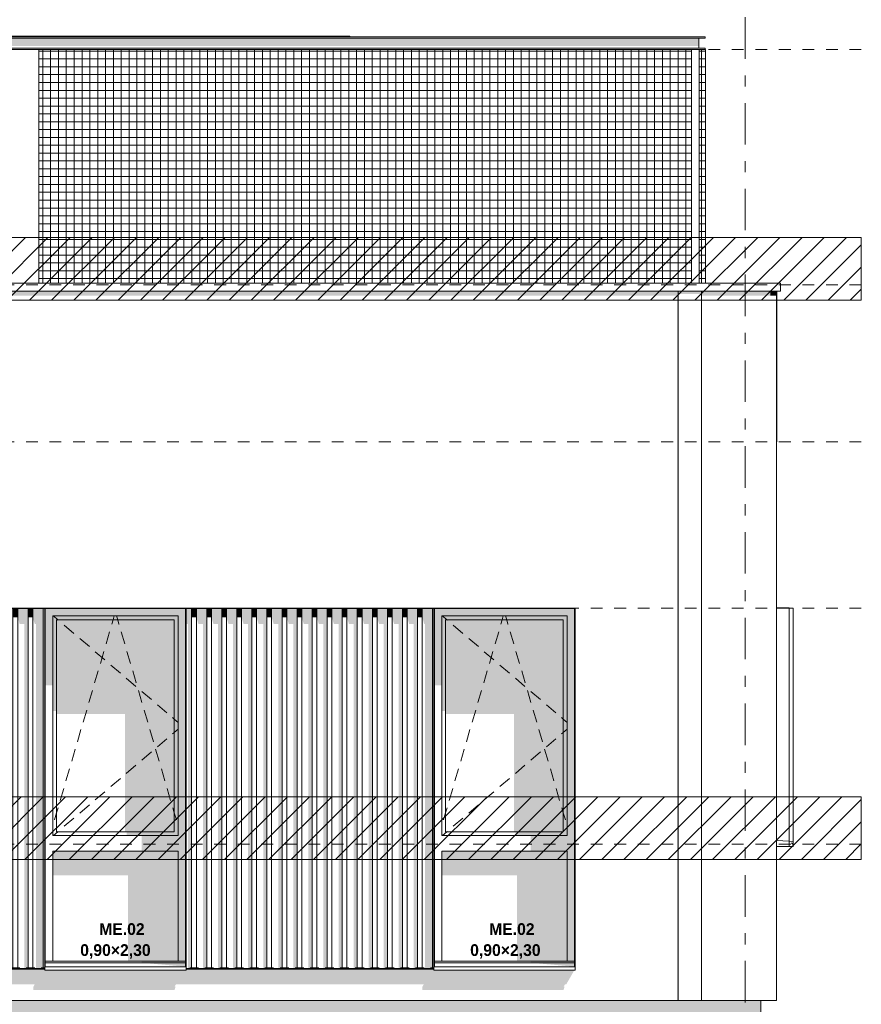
# Model space of a CAD drawing. Header units: millimetres. Extents: x 22784 to 62337, y -53000 to 10500.
# Tile 24 of 26: x 55453 to 60818, y -25 to 6250. Entities that reach past the tile are written whole.
import ezdxf
from ezdxf.enums import TextEntityAlignment as Align

# ---------------------------------------------------------------- set-up
doc = ezdxf.new("R2010")
doc.units = ezdxf.units.MM
doc.header["$MEASUREMENT"] = 0
doc.linetypes.add('_TIRET COURT 1', pattern=[150, 75, -75])
doc.linetypes.add('Axe', pattern=[546.805537, 264.583325, -105.833328, 70.555556, -105.833328])
for name, color, linetype in [('Nouveau_0', 7, 'Continuous'), ('Nouveau_2D - Dessin général', 7, 'Continuous'), ('Nouveau_2D - Etiquettes 50ème', 7, 'Continuous'), ('Nouveau__Constr - Poutres', 7, 'Continuous'), ('Nouveau__Constr - Serrurerie', 7, 'Continuous'), ('Nouveau__Grille structurelle (axe_trame)', 7, 'Continuous'), ('Nouveau__Murs ext - Bardages', 7, 'Continuous'), ('Nouveau__Murs ext - Périphériques', 7, 'Continuous'), ('Nouveau_Exter - Environnement', 7, 'Continuous'), ('Nouveau_Exter - Equipements_Mobiliers', 7, 'Continuous'), ('Nouveau_Fenêtres Archicad', 7, 'Continuous')]:
    doc.layers.add(name, color=color, linetype=linetype)
doc.styles.add('STYLE_GENERE_1', font='arial.ttf')
doc.styles.add('STYLE_GENERE_4', font='GOTHIC.TTF')
pattern_1 = [(45, (0, 0), (-70.71068, 70.71068), [])]

# ---------------------------------------------------------------- blocks, each defined once
blk = doc.blocks.new('Élément de coupe_4')
at = {"layer": 'Nouveau__Murs ext - Périphériques', "linetype": 'Continuous', "lineweight": 13}
for points in [[(59650, 3560), (59643, 3560), (59643, 0), (59650, 0)], [(53077, 117.3), (53059.5, 85.3), (53059.5, 65.3), (53959.5, 65.3), (53966.5, 87.5), (53960.7, 87.5), (53968.8, 102.3), (55548.8, 102.3), (55539.5, 85.3), (55539.5, 65.3), (56439.5, 65.3), (56446.5, 87.5), (56440.7, 87.5), (56448.8, 102.3), (58028.8, 102.3), (58019.5, 85.3), (58019.5, 65.3), (58919.5, 65.3), (58926.5, 87.5), (58920.7, 87.5), (58928.8, 102.3), (58937, 102.3), (58989.2, 193.4), (58093, 193.4), (58093, 200), (58072.3, 200), (56513, 200), (56513, 193.4), (55613, 193.4), (55613, 200), (55589.3, 200), (54033, 200), (54033, 193.4), (53133, 193.4), (53133, 2497.4), (53078.5, 2402.3), (53078.5, 2402), (53077, 2399.3)], [(55493.3, 2497), (55452.7, 2497), (55452.7, 2399.3), (55482.2, 2399.3), (55482.2, 203), (55545.2, 203), (55548.7, 207), (55493.3, 207)], [(55548.7, 2497), (55548.7, 2399.3), (55557, 2399.3), (55557, 203), (55613, 203), (55613, 207), (55589.3, 207), (55589.3, 2497)], [(56536.3, 2497), (56513, 2497), (56513, 2399.3), (56525.2, 2399.3), (56525.2, 203), (56588.2, 203), (56591.7, 207), (56536.3, 207)], [(56591.7, 2399.3), (56621.2, 2399.3), (56621.2, 203), (56684.2, 203), (56687.7, 207), (56632.3, 207), (56632.3, 2497), (56591.7, 2497)], [(56687.7, 2497), (56687.7, 2399.3), (56717.2, 2399.3), (56717.2, 203), (56780.2, 203), (56783.7, 207), (56728.3, 207), (56728.3, 2497)], [(56783.7, 2497), (56783.7, 2399.3), (56813.2, 2399.3), (56813.2, 203), (56876.2, 203), (56879.7, 207), (56824.3, 207), (56824.3, 2497)], [(56879.7, 2497), (56879.7, 2399.3), (56909.2, 2399.3), (56909.2, 203), (56972.2, 203), (56975.7, 207), (56920.3, 207), (56920.3, 2497)], [(56975.7, 2497), (56975.7, 2399.3), (57005.2, 2399.3), (57005.2, 203), (57068.2, 203), (57071.7, 207), (57016.3, 207), (57016.3, 2497)], [(57071.7, 2497), (57071.7, 2399.3), (57101.2, 2399.3), (57101.2, 203), (57164.2, 203), (57167.7, 207), (57112.3, 207), (57112.3, 2497)], [(57167.7, 2497), (57167.7, 2399.3), (57197.2, 2399.3), (57197.2, 203), (57260.2, 203), (57263.7, 207), (57208.3, 207), (57208.3, 2497)], [(57304.3, 2497), (57263.7, 2497), (57263.7, 2399.3), (57293.2, 2399.3), (57293.2, 203), (57356.2, 203), (57359.7, 207), (57304.3, 207)], [(57359.7, 2497), (57359.7, 2399.3), (57389.2, 2399.3), (57389.2, 203), (57452.2, 203), (57455.7, 207), (57400.3, 207), (57400.3, 2497)], [(57455.7, 2399.3), (57485.2, 2399.3), (57485.2, 203), (57548.2, 203), (57551.7, 207), (57496.3, 207), (57496.3, 2497), (57455.7, 2497)], [(57551.7, 2497), (57551.7, 2399.3), (57581.2, 2399.3), (57581.2, 203), (57644.2, 203), (57647.7, 207), (57592.3, 207), (57592.3, 2497)], [(57647.7, 2497), (57647.7, 2399.3), (57677.2, 2399.3), (57677.2, 203), (57740.2, 203), (57743.7, 207), (57688.3, 207), (57688.3, 2497)], [(57743.7, 2497), (57743.7, 2399.3), (57773.2, 2399.3), (57773.2, 203), (57836.2, 203), (57839.7, 207), (57784.3, 207), (57784.3, 2497)], [(57839.7, 2497), (57839.7, 2399.3), (57869.2, 2399.3), (57869.2, 203), (57932.2, 203), (57935.7, 207), (57880.3, 207), (57880.3, 2497)], [(57976.3, 2497), (57935.7, 2497), (57935.7, 2399.3), (57965.2, 2399.3), (57965.2, 203), (58028.2, 203), (58031.7, 207), (57976.3, 207)], [(58072.3, 2497), (58031.7, 2497), (58031.7, 2399.3), (58037, 2399.3), (58037, 203), (58093, 203), (58093, 207), (58072.3, 207)]]:
    blk.add_hatch(color=7, dxfattribs=at).paths.add_polyline_path(points)
at = {"layer": 'Nouveau__Murs ext - Périphériques', "color": 7, "linetype": 'Continuous', "lineweight": 5}
for p, q in [((60278, 0), (60278, 3560)), ((59650, 0), (52418, 0)), ((60278, 0), (59800, 0))]:
    blk.add_line(p, q, dxfattribs=at)
blk = doc.blocks.new('Élément de coupe_5')
at = {"layer": 'Nouveau__Murs ext - Périphériques', "linetype": 'Continuous', "lineweight": 13}
blk.add_hatch(color=7, dxfattribs=at).paths.add_polyline_path([(60238, 4520), (60238, 4490.7), (60278, 4490.7), (60278, 4520)])
at = {"layer": 'Nouveau__Murs ext - Périphériques', "color": 7, "linetype": 'Continuous', "lineweight": 30}
blk.add_line((60278, 4520), (60278, 3560), dxfattribs=at)
blk = doc.blocks.new('Élément de coupe_8')
at = {"layer": 'Nouveau__Murs ext - Périphériques', "linetype": 'Continuous', "lineweight": 13}
for points in [[(54570, 4490.7), (59643, 4490.7), (59643, 3560), (59650, 3560), (59650, 4520), (54570, 4520)], [(59800, 4490.7), (60238, 4490.7), (60238, 4520), (59800, 4520)]]:
    blk.add_hatch(color=7, dxfattribs=at).paths.add_polyline_path(points)
blk = doc.blocks.new('Élément de coupe_11')
at = {"layer": 'Nouveau_Fenêtres Archicad', "color": 7, "linetype": 'Continuous', "lineweight": 13}
for p, q in [((60278, 1020), (60358, 1015)), ((60358, 1015), (60383, 1013.4)), ((60383, 1013.4), (60383, 993.4)), ((60383, 993.4), (60373, 1003.4))]:
    blk.add_line(p, q, dxfattribs=at)
blk = doc.blocks.new('Élément de coupe_13')
at = {"layer": 'Nouveau__Constr - Poutres', "color": 7, "linetype": 'Continuous', "lineweight": 13}
for p, q in [((60302, 4570), (54570, 4570)), ((54570, 4520), (54570, 4570)), ((60302, 4520), (54570, 4520)), ((60302, 4520), (60302, 4570))]:
    blk.add_line(p, q, dxfattribs=at)
blk = doc.blocks.new('Élément de coupe_36')
at = {"layer": 'Nouveau_Fenêtres Archicad', "linetype": 'Continuous', "lineweight": 13}
for points in [[(55616, 2497), (55616, 2450), (55663, 2450), (56463, 2450), (56510, 2450), (56510, 2497)], [(55663, 2450), (55616, 2450), (55616, 2008.7), (55663, 2008.7)], [(55663, 2450), (55663, 2425), (55688, 2425), (56438, 2425), (56463, 2425), (56463, 2450)], [(56463, 950), (56463, 250), (56510, 250), (56510, 2450), (56463, 2450), (56463, 1050)], [(55663, 2425), (55663, 1843.9), (55688, 1843.9), (55688, 2425)], [(56438, 2425), (55688, 2425), (55688, 1825.6), (56124.9, 1825.6), (56124.9, 1075), (56438, 1075)], [(56438, 1075), (56463, 1075), (56463, 2425), (56438, 2425)], [(56463, 1075), (56135.4, 1075), (56135.4, 1050), (56463, 1050)], [(56229.9, 1050), (56229.9, 950), (56463, 950), (56463, 1050)], [(56463, 950), (55663, 950), (55663, 797.4), (56142.4, 797.4), (56142.4, 250), (56463, 250)], [(56230.6, 250), (56230.6, 240), (56510, 240), (56510, 250)], [(56230.6, 240), (56510, 215), (56510, 240)]]:
    blk.add_hatch(color=7, dxfattribs=at).paths.add_polyline_path(points)
at = {"layer": 'Nouveau_Fenêtres Archicad', "color": 7, "linetype": 'Continuous', "lineweight": 13}
for p, q in [((55663, 2450), (55663, 1050)), ((56463, 2450), (55663, 2450)), ((55667.3, 2450), (55696.6, 2425)), ((56048.3, 2425), (56055.7, 2450)), ((56077.7, 2425), (56070.3, 2450)), ((56463, 1050), (56463, 2450)), ((55688, 2425), (55688, 1075)), ((56438, 2425), (55688, 2425)), ((55696.6, 2425), (55698.9, 2423.1)), ((55736.9, 2390.6), (55797.8, 2338.7)), ((56040.2, 2397.3), (56040.5, 2398.2)), ((56040.5, 2398.2), (56048.3, 2425)), ((56085.5, 2398.2), (56077.7, 2425)), ((56085.8, 2397.3), (56085.5, 2398.2)), ((56438, 1075), (56438, 2425)), ((56003.7, 2272.5), (56026.2, 2349.3)), ((56122.3, 2272.5), (56099.8, 2349.3)), ((55835.8, 2306.3), (55896.7, 2254.4)), ((55934.7, 2221.9), (55995.6, 2170)), ((55967.1, 2147.8), (55989.6, 2224.5)), ((56158.9, 2147.8), (56136.4, 2224.5)), ((56033.6, 2137.5), (56094.5, 2085.6)), ((55930.5, 2023), (55953, 2099.8)), ((56195.5, 2023), (56173, 2099.8)), ((56132.5, 2053.2), (56193.4, 2001.3)), ((55894, 1898.3), (55916.5, 1975)), ((56232, 1898.3), (56209.5, 1975)), ((56231.5, 1968.8), (56292.3, 1916.9)), ((56330.4, 1884.5), (56391.2, 1832.5)), ((55857.4, 1773.5), (55879.9, 1850.3)), ((56268.6, 1773.5), (56246.1, 1850.3)), ((56427.1, 1801.9), (56438, 1792.6)), ((56438, 1792.6), (56463, 1771.3)), ((55820.8, 1648.8), (55843.3, 1725.5)), ((56305.2, 1648.8), (56282.7, 1725.5)), ((56427.1, 1698.1), (56438, 1707.4)), ((56438, 1707.4), (56463, 1728.7)), ((56330.4, 1615.5), (56391.2, 1667.5)), ((55784.3, 1524), (55806.8, 1600.8)), ((56231.5, 1531.2), (56292.3, 1583.1)), ((56341.7, 1524), (56319.2, 1600.8)), ((55747.7, 1399.3), (55770.2, 1476)), ((56132.5, 1446.8), (56193.4, 1498.7)), ((56378.3, 1399.3), (56355.8, 1476)), ((56033.6, 1362.5), (56094.5, 1414.4)), ((55711.1, 1274.5), (55733.6, 1351.3)), ((55934.7, 1278.1), (55995.6, 1330)), ((56414.9, 1274.5), (56392.4, 1351.3)), ((55674.6, 1149.8), (55688, 1195.6)), ((55688, 1195.6), (55697.1, 1226.5)), ((55835.8, 1193.7), (55896.7, 1245.6)), ((56438, 1195.6), (56428.9, 1226.5)), ((56451.4, 1149.8), (56438, 1195.6)), ((55736.9, 1109.4), (55797.8, 1161.3)), ((55667.3, 1050), (55696.6, 1075)), ((55688, 1075), (56438, 1075)), ((55696.6, 1075), (55698.9, 1076.9)), ((55663, 1050), (56463, 1050)), ((55663, 950), (55663, 250)), ((56463, 950), (55663, 950)), ((56463, 250), (56463, 950)), ((55613, 215), (55613, 213.4)), ((55613, 213.4), (55613, 193.4)), ((56513, 213.4), (55613, 213.4)), ((56513, 193.4), (55613, 193.4)), ((56510, 250), (55616, 250)), ((56510, 240), (55616, 240)), ((56513, 215), (56513, 213.4)), ((56513, 213.4), (56513, 193.4))]:
    blk.add_line(p, q, dxfattribs=at)
blk = doc.blocks.new('Élément de coupe_37')
at = {"layer": 'Nouveau_Fenêtres Archicad', "linetype": 'Continuous', "lineweight": 13}
for points in [[(58096, 2450), (58143, 2450), (58943, 2450), (58990, 2450), (58990, 2497), (58096, 2497)], [(58096, 2450), (58096, 2008.7), (58143, 2008.7), (58143, 2450)], [(58143, 2425), (58168, 2425), (58918, 2425), (58943, 2425), (58943, 2450), (58143, 2450)], [(58943, 950), (58943, 250), (58990, 250), (58990, 2450), (58943, 2450), (58943, 1050)], [(58143, 2425), (58143, 1843.9), (58168, 1843.9), (58168, 2425)], [(58168, 2425), (58168, 1825.6), (58604.9, 1825.6), (58604.9, 1075), (58918, 1075), (58918, 2425)], [(58918, 1075), (58943, 1075), (58943, 2425), (58918, 2425)], [(58943, 1075), (58615.4, 1075), (58615.4, 1050), (58943, 1050)], [(58709.9, 1050), (58709.9, 950), (58943, 950), (58943, 1050)], [(58143, 950), (58143, 797.4), (58622.4, 797.4), (58622.4, 250), (58943, 250), (58943, 950)], [(58710.6, 250), (58710.6, 240), (58990, 240), (58990, 250)], [(58710.6, 240), (58990, 215), (58990, 240)]]:
    blk.add_hatch(color=7, dxfattribs=at).paths.add_polyline_path(points)
at = {"layer": 'Nouveau_Fenêtres Archicad', "color": 7, "linetype": 'Continuous', "lineweight": 13}
for p, q in [((58143, 2450), (58143, 1050)), ((58943, 2450), (58143, 2450)), ((58147.3, 2450), (58176.6, 2425)), ((58528.3, 2425), (58535.7, 2450)), ((58557.7, 2425), (58550.3, 2450)), ((58943, 1050), (58943, 2450)), ((58168, 2425), (58168, 1075)), ((58918, 2425), (58168, 2425)), ((58176.6, 2425), (58178.9, 2423.1)), ((58216.9, 2390.6), (58277.8, 2338.7)), ((58520.2, 2397.3), (58520.5, 2398.2)), ((58520.5, 2398.2), (58528.3, 2425)), ((58565.5, 2398.2), (58557.7, 2425)), ((58565.8, 2397.3), (58565.5, 2398.2)), ((58918, 1075), (58918, 2425)), ((58483.7, 2272.5), (58506.2, 2349.3)), ((58602.3, 2272.5), (58579.8, 2349.3)), ((58315.8, 2306.3), (58376.7, 2254.4)), ((58414.7, 2221.9), (58475.6, 2170)), ((58447.1, 2147.8), (58469.6, 2224.5)), ((58638.9, 2147.8), (58616.4, 2224.5)), ((58513.6, 2137.5), (58574.5, 2085.6)), ((58410.5, 2023), (58433, 2099.8)), ((58675.5, 2023), (58653, 2099.8)), ((58612.5, 2053.2), (58673.4, 2001.3)), ((58374, 1898.3), (58396.5, 1975)), ((58712, 1898.3), (58689.5, 1975)), ((58711.5, 1968.8), (58772.3, 1916.9)), ((58810.4, 1884.5), (58871.2, 1832.5)), ((58337.4, 1773.5), (58359.9, 1850.3)), ((58748.6, 1773.5), (58726.1, 1850.3)), ((58907.1, 1801.9), (58918, 1792.6)), ((58918, 1792.6), (58943, 1771.3)), ((58300.8, 1648.8), (58323.3, 1725.5)), ((58785.2, 1648.8), (58762.7, 1725.5)), ((58907.1, 1698.1), (58918, 1707.4)), ((58918, 1707.4), (58943, 1728.7)), ((58810.4, 1615.5), (58871.2, 1667.5)), ((58264.3, 1524), (58286.8, 1600.8)), ((58711.5, 1531.2), (58772.3, 1583.1)), ((58821.7, 1524), (58799.2, 1600.8)), ((58227.7, 1399.3), (58250.2, 1476)), ((58612.5, 1446.8), (58673.4, 1498.7)), ((58858.3, 1399.3), (58835.8, 1476)), ((58513.6, 1362.5), (58574.5, 1414.4)), ((58191.1, 1274.5), (58213.6, 1351.3)), ((58414.7, 1278.1), (58475.6, 1330)), ((58894.9, 1274.5), (58872.4, 1351.3)), ((58154.6, 1149.8), (58168, 1195.6)), ((58168, 1195.6), (58177.1, 1226.5)), ((58315.8, 1193.7), (58376.7, 1245.6)), ((58918, 1195.6), (58908.9, 1226.5)), ((58931.4, 1149.8), (58918, 1195.6)), ((58216.9, 1109.4), (58277.8, 1161.3)), ((58147.3, 1050), (58176.6, 1075)), ((58168, 1075), (58918, 1075)), ((58176.6, 1075), (58178.9, 1076.9)), ((58143, 1050), (58943, 1050)), ((58143, 950), (58143, 250)), ((58943, 950), (58143, 950)), ((58943, 250), (58943, 950)), ((58093, 215), (58093, 213.4)), ((58093, 213.4), (58093, 193.4)), ((58993, 213.4), (58093, 213.4)), ((58993, 193.4), (58093, 193.4)), ((58990, 250), (58096, 250)), ((58990, 240), (58096, 240)), ((58993, 215), (58993, 213.4)), ((58993, 213.4), (58993, 193.4))]:
    blk.add_line(p, q, dxfattribs=at)
blk = doc.blocks.new('Élément de coupe_57')
at = {"layer": 'Nouveau__Murs ext - Bardages', "color": 7, "linetype": 'Continuous', "lineweight": 13}
for p, q in [((53134.5, 2497), (53134.5, 2500)), ((58993, 2500), (53134.5, 2500)), ((54030, 2497), (53136, 2497)), ((55613, 2497), (54033, 2497)), ((56510, 2497), (55616, 2497)), ((58093, 2497), (56513, 2497)), ((58990, 2497), (58096, 2497)), ((58993, 2498.5), (58993, 2500))]:
    blk.add_line(p, q, dxfattribs=at)
blk = doc.blocks.new('Élément de coupe_60')
at = {"layer": 'Nouveau__Murs ext - Bardages', "color": 7, "linetype": 'Continuous', "lineweight": 13}
for p, q in [((55613, 2498.5), (55616, 2498.5)), ((55613, 2497), (55613, 2498.5)), ((55613, 215), (55613, 2497)), ((55616, 2497), (55616, 2498.5)), ((55616, 215), (55616, 2497))]:
    blk.add_line(p, q, dxfattribs=at)
blk = doc.blocks.new('Élément de coupe_61')
at = {"layer": 'Nouveau__Murs ext - Bardages', "color": 7, "linetype": 'Continuous', "lineweight": 13}
for p, q in [((56510, 2498.5), (56513, 2498.5)), ((56510, 2497), (56510, 2498.5)), ((56510, 215), (56510, 2497)), ((56513, 2497), (56513, 2498.5)), ((56513, 215), (56513, 2497))]:
    blk.add_line(p, q, dxfattribs=at)
blk = doc.blocks.new('Élément de coupe_62')
at = {"layer": 'Nouveau__Murs ext - Bardages', "color": 7, "linetype": 'Continuous', "lineweight": 13}
for p, q in [((58093, 2498.5), (58096, 2498.5)), ((58093, 2497), (58093, 2498.5)), ((58093, 215), (58093, 2497)), ((58096, 2497), (58096, 2498.5)), ((58096, 215), (58096, 2497))]:
    blk.add_line(p, q, dxfattribs=at)
blk = doc.blocks.new('Élément de coupe_63')
at = {"layer": 'Nouveau__Murs ext - Bardages', "color": 7, "linetype": 'Continuous', "lineweight": 13}
for p, q in [((58990, 2498.5), (58993, 2498.5)), ((58990, 2497), (58990, 2498.5)), ((58990, 215), (58990, 2497)), ((58993, 215), (58993, 2498.5))]:
    blk.add_line(p, q, dxfattribs=at)
blk = doc.blocks.new('Élément de coupe_67')
at = {"layer": 'Nouveau__Murs ext - Bardages', "color": 7, "linetype": 'Continuous', "lineweight": 13}
for p, q in [((60278, 2500), (60358, 2500)), ((60358, 980.6), (60358, 2500)), ((60278, 980.6), (60358, 980.6))]:
    blk.add_line(p, q, dxfattribs=at)
blk = doc.blocks.new('Élément de coupe_68')
at = {"layer": 'Nouveau__Murs ext - Bardages', "color": 7, "linetype": 'Continuous', "lineweight": 13}
for p, q in [((60358, 2500), (60383, 2500)), ((60383, 1013.4), (60383, 2500)), ((60358, 980.6), (60383, 980.6)), ((60383, 980.6), (60383, 993.4))]:
    blk.add_line(p, q, dxfattribs=at)
blk = doc.blocks.new('Élément de coupe_73')
at = {"layer": 'Nouveau__Constr - Serrurerie', "linetype": 'Continuous', "lineweight": 13}
blk.add_hatch(color=7, dxfattribs=at).paths.add_polyline_path([(59782.5, 6132), (54625, 6132), (54625, 6083.2), (59782.5, 6083.2)])
at = {"layer": 'Nouveau__Constr - Serrurerie', "color": 7, "linetype": 'Continuous', "lineweight": 13}
for p, q in [((54585, 6140), (59822.5, 6140)), ((54585, 6140), (54585, 6132)), ((54585, 6132), (59822.5, 6132)), ((54625, 6132), (54625, 6068)), ((59782.5, 6132), (59782.5, 6068)), ((59822.5, 6140), (59822.5, 6132)), ((54585, 6068), (54585, 6060)), ((54585, 6068), (59822.5, 6068)), ((54645, 6060), (55575, 6060)), ((59822.5, 6068), (59822.5, 6060))]:
    blk.add_line(p, q, dxfattribs=at)
blk = doc.blocks.new('Élément de coupe_76')
at = {"layer": 'Nouveau_0', "color": 7, "linetype": 'Continuous', "lineweight": 13}
blk.add_line((59735, 6060), (59785, 6060), dxfattribs=at)
blk = doc.blocks.new('Élément de coupe_77')
at = {"layer": 'Nouveau__Murs ext - Bardages', "linetype": 'Continuous', "lineweight": 13}
for points in [[(55606.5, 203), (55604.8, 200), (55613, 200), (55613, 203)], [(58086.5, 203), (58084.8, 200), (58093, 200), (58093, 203)]]:
    blk.add_hatch(color=7, dxfattribs=at).paths.add_polyline_path(points)
at = {"layer": 'Nouveau__Murs ext - Bardages', "color": 7, "linetype": 'Continuous', "lineweight": 13}
for p, q in [((55613, 203), (54033, 203)), ((55613, 200), (54033, 200)), ((58093, 203), (56513, 203)), ((58093, 200), (56513, 200))]:
    blk.add_line(p, q, dxfattribs=at)
blk = doc.blocks.new('Élément de coupe_78')
at = {"layer": 'Nouveau__Murs ext - Bardages', "linetype": 'Continuous', "lineweight": 13}
for points in [[(54053.3, 207), (54066, 207), (54066, 2497), (54053.3, 2497)], [(54096, 2497), (54066, 2497), (54066, 2440.8), (54096, 2440.8)], [(54108.7, 2497), (54096, 2497), (54096, 2440.8), (54108.7, 2399.3)], [(54149.3, 207), (54162, 207), (54162, 2497), (54149.3, 2497)], [(54192, 2497), (54162, 2497), (54162, 2440.8), (54192, 2440.8)], [(54204.7, 2497), (54192, 2497), (54192, 2440.8), (54204.7, 2399.3)], [(54245.3, 207), (54258, 207), (54258, 2497), (54245.3, 2497)], [(54288, 2497), (54258, 2497), (54258, 2440.8), (54288, 2440.8)], [(54288, 2440.8), (54300.7, 2399.3), (54300.7, 2497), (54288, 2497)], [(54341.3, 207), (54354, 207), (54354, 2497), (54341.3, 2497)], [(54384, 2497), (54354, 2497), (54354, 2440.8), (54384, 2440.8)], [(54384, 2440.8), (54396.7, 2399.3), (54396.7, 2497), (54384, 2497)], [(54437.3, 207), (54450, 207), (54450, 2497), (54437.3, 2497)], [(54480, 2497), (54450, 2497), (54450, 2440.8), (54480, 2440.8)], [(54480, 2440.8), (54492.7, 2399.3), (54492.7, 2497), (54480, 2497)], [(54533.3, 207), (54546, 207), (54546, 2497), (54533.3, 2497)], [(54576, 2497), (54546, 2497), (54546, 2440.8), (54576, 2440.8)], [(54588.7, 2497), (54576, 2497), (54576, 2440.8), (54588.7, 2399.3)], [(54629.3, 207), (54642, 207), (54642, 2497), (54629.3, 2497)], [(54672, 2497), (54642, 2497), (54642, 2440.8), (54672, 2440.8)], [(54684.7, 2497), (54672, 2497), (54672, 2440.8), (54684.7, 2399.3)], [(54725.3, 207), (54738, 207), (54738, 2497), (54725.3, 2497)], [(54768, 2497), (54738, 2497), (54738, 2440.8), (54768, 2440.8)], [(54780.7, 2497), (54768, 2497), (54768, 2440.8), (54780.7, 2399.3)], [(54821.3, 207), (54834, 207), (54834, 2497), (54821.3, 2497)], [(54864, 2497), (54834, 2497), (54834, 2440.8), (54864, 2440.8)], [(54864, 2440.8), (54876.7, 2399.3), (54876.7, 2497), (54864, 2497)], [(54917.3, 207), (54930, 207), (54930, 2497), (54917.3, 2497)], [(54960, 2497), (54930, 2497), (54930, 2440.8), (54960, 2440.8)], [(54960, 2440.8), (54972.7, 2399.3), (54972.7, 2497), (54960, 2497)], [(55013.3, 207), (55026, 207), (55026, 2497), (55013.3, 2497)], [(55026, 2497), (55026, 2440.8), (55056, 2440.8), (55056, 2497)], [(55056, 2440.8), (55068.7, 2399.3), (55068.7, 2497), (55056, 2497)], [(55109.3, 207), (55122, 207), (55122, 2497), (55109.3, 2497)], [(55152, 2497), (55122, 2497), (55122, 2440.8), (55152, 2440.8)], [(55152, 2440.8), (55164.7, 2399.3), (55164.7, 2497), (55152, 2497)], [(55205.3, 207), (55218, 207), (55218, 2497), (55205.3, 2497)], [(55248, 2497), (55218, 2497), (55218, 2440.8), (55248, 2440.8)], [(55248, 2440.8), (55260.7, 2399.3), (55260.7, 2497), (55248, 2497)], [(55301.3, 207), (55314, 207), (55314, 2497), (55301.3, 2497)], [(55344, 2497), (55314, 2497), (55314, 2440.8), (55344, 2440.8)], [(55344, 2440.8), (55356.7, 2399.3), (55356.7, 2497), (55344, 2497)], [(55397.3, 2497), (55397.3, 207), (55410, 207), (55410, 2497)], [(55440, 2497), (55410, 2497), (55410, 2440.8), (55440, 2440.8)], [(55440, 2440.8), (55452.7, 2399.3), (55452.7, 2497), (55440, 2497)], [(55493.3, 207), (55506, 207), (55506, 2497), (55493.3, 2497)], [(55536, 2497), (55506, 2497), (55506, 2440.8), (55536, 2440.8)], [(55536, 2440.8), (55548.7, 2399.3), (55548.7, 2497), (55536, 2497)], [(55589.3, 207), (55602, 207), (55602, 2497), (55589.3, 2497)], [(55613, 207), (55613, 2497), (55602, 2497), (55602, 207)]]:
    blk.add_hatch(color=7, dxfattribs=at).paths.add_polyline_path(points)
at = {"layer": 'Nouveau__Murs ext - Bardages', "color": 7, "linetype": 'Continuous', "lineweight": 13}
for p, q in [((54066, 207), (54066, 2497)), ((54096, 207), (54096, 2497)), ((54162, 207), (54162, 2497)), ((54192, 207), (54192, 2497)), ((54258, 207), (54258, 2497)), ((54288, 207), (54288, 2497)), ((54354, 207), (54354, 2497)), ((54384, 207), (54384, 2497)), ((54450, 207), (54450, 2497)), ((54480, 207), (54480, 2497)), ((54546, 207), (54546, 2497)), ((54576, 207), (54576, 2497)), ((54642, 207), (54642, 2497)), ((54672, 207), (54672, 2497)), ((54738, 207), (54738, 2497)), ((54768, 207), (54768, 2497)), ((54834, 207), (54834, 2497)), ((54864, 207), (54864, 2497)), ((54930, 207), (54930, 2497)), ((54960, 207), (54960, 2497)), ((55026, 207), (55026, 2497)), ((55056, 207), (55056, 2497)), ((55122, 207), (55122, 2497)), ((55152, 207), (55152, 2497)), ((55218, 207), (55218, 2497)), ((55248, 207), (55248, 2497)), ((55314, 207), (55314, 2497)), ((55344, 207), (55344, 2497)), ((55410, 207), (55410, 2497)), ((55440, 207), (55440, 2497)), ((55506, 207), (55506, 2497)), ((55536, 207), (55536, 2497)), ((55602, 207), (55602, 2497)), ((54066, 207), (54053.3, 207)), ((54096, 207), (54066, 207)), ((54108.7, 207), (54096, 207)), ((54162, 207), (54149.3, 207)), ((54192, 207), (54162, 207)), ((54204.7, 207), (54192, 207)), ((54258, 207), (54245.3, 207)), ((54288, 207), (54258, 207)), ((54300.7, 207), (54288, 207)), ((54354, 207), (54341.3, 207)), ((54384, 207), (54354, 207)), ((54396.7, 207), (54384, 207)), ((54450, 207), (54437.3, 207)), ((54480, 207), (54450, 207)), ((54492.7, 207), (54480, 207)), ((54546, 207), (54533.3, 207)), ((54576, 207), (54546, 207)), ((54588.7, 207), (54576, 207)), ((54642, 207), (54629.3, 207)), ((54672, 207), (54642, 207)), ((54684.7, 207), (54672, 207)), ((54738, 207), (54725.3, 207)), ((54768, 207), (54738, 207)), ((54780.7, 207), (54768, 207)), ((54834, 207), (54821.3, 207)), ((54864, 207), (54834, 207)), ((54876.7, 207), (54864, 207)), ((54930, 207), (54917.3, 207)), ((54960, 207), (54930, 207)), ((54972.7, 207), (54960, 207)), ((55026, 207), (55013.3, 207)), ((55056, 207), (55026, 207)), ((55068.7, 207), (55056, 207)), ((55122, 207), (55109.3, 207)), ((55152, 207), (55122, 207)), ((55164.7, 207), (55152, 207)), ((55218, 207), (55205.3, 207)), ((55248, 207), (55218, 207)), ((55260.7, 207), (55248, 207)), ((55314, 207), (55301.3, 207)), ((55344, 207), (55314, 207)), ((55356.7, 207), (55344, 207)), ((55410, 207), (55397.3, 207)), ((55440, 207), (55410, 207)), ((55452.7, 207), (55440, 207)), ((55506, 207), (55493.3, 207)), ((55536, 207), (55506, 207)), ((55548.7, 207), (55536, 207)), ((55602, 207), (55589.3, 207)), ((55613, 207), (55602, 207))]:
    blk.add_line(p, q, dxfattribs=at)
blk = doc.blocks.new('Élément de coupe_79')
at = {"layer": 'Nouveau__Murs ext - Bardages', "linetype": 'Continuous', "lineweight": 13}
for points in [[(56536.3, 207), (56549, 207), (56549, 2497), (56536.3, 2497)], [(56579, 2497), (56549, 2497), (56549, 2440.8), (56579, 2440.8)], [(56579, 2440.8), (56591.7, 2399.3), (56591.7, 2497), (56579, 2497)], [(56645, 2497), (56632.3, 2497), (56632.3, 207), (56645, 207)], [(56645, 2440.8), (56675, 2440.8), (56675, 2497), (56645, 2497)], [(56675, 2440.8), (56687.7, 2399.3), (56687.7, 2497), (56675, 2497)], [(56741, 2497), (56728.3, 2497), (56728.3, 207), (56741, 207)], [(56771, 2497), (56741, 2497), (56741, 2440.8), (56771, 2440.8)], [(56771, 2440.8), (56783.7, 2399.3), (56783.7, 2497), (56771, 2497)], [(56837, 2497), (56824.3, 2497), (56824.3, 207), (56837, 207)], [(56867, 2497), (56837, 2497), (56837, 2440.8), (56867, 2440.8)], [(56879.7, 2497), (56867, 2497), (56867, 2440.8), (56879.7, 2399.3)], [(56933, 2497), (56920.3, 2497), (56920.3, 207), (56933, 207)], [(56963, 2497), (56933, 2497), (56933, 2440.8), (56963, 2440.8)], [(56963, 2440.8), (56975.7, 2399.3), (56975.7, 2497), (56963, 2497)], [(57029, 2497), (57016.3, 2497), (57016.3, 207), (57029, 207)], [(57059, 2497), (57029, 2497), (57029, 2440.8), (57059, 2440.8)], [(57071.7, 2497), (57059, 2497), (57059, 2440.8), (57071.7, 2399.3)], [(57125, 2497), (57112.3, 2497), (57112.3, 207), (57125, 207)], [(57155, 2497), (57125, 2497), (57125, 2440.8), (57155, 2440.8)], [(57155, 2440.8), (57167.7, 2399.3), (57167.7, 2497), (57155, 2497)], [(57221, 2497), (57208.3, 2497), (57208.3, 207), (57221, 207)], [(57251, 2497), (57221, 2497), (57221, 2440.8), (57251, 2440.8)], [(57251, 2440.8), (57263.7, 2399.3), (57263.7, 2497), (57251, 2497)], [(57317, 2497), (57304.3, 2497), (57304.3, 207), (57317, 207)], [(57347, 2497), (57317, 2497), (57317, 2440.8), (57347, 2440.8)], [(57347, 2440.8), (57359.7, 2399.3), (57359.7, 2497), (57347, 2497)], [(57413, 2497), (57400.3, 2497), (57400.3, 207), (57413, 207)], [(57443, 2497), (57413, 2497), (57413, 2440.8), (57443, 2440.8)], [(57443, 2440.8), (57455.7, 2399.3), (57455.7, 2497), (57443, 2497)], [(57496.3, 207), (57509, 207), (57509, 2497), (57496.3, 2497)], [(57539, 2497), (57509, 2497), (57509, 2440.8), (57539, 2440.8)], [(57551.7, 2497), (57539, 2497), (57539, 2440.8), (57551.7, 2399.3)], [(57605, 2497), (57592.3, 2497), (57592.3, 207), (57605, 207)], [(57635, 2497), (57605, 2497), (57605, 2440.8), (57635, 2440.8)], [(57635, 2440.8), (57647.7, 2399.3), (57647.7, 2497), (57635, 2497)], [(57701, 2497), (57688.3, 2497), (57688.3, 207), (57701, 207)], [(57731, 2497), (57701, 2497), (57701, 2440.8), (57731, 2440.8)], [(57731, 2440.8), (57743.7, 2399.3), (57743.7, 2497), (57731, 2497)], [(57784.3, 207), (57797, 207), (57797, 2497), (57784.3, 2497)], [(57827, 2497), (57797, 2497), (57797, 2440.8), (57827, 2440.8)], [(57827, 2440.8), (57839.7, 2399.3), (57839.7, 2497), (57827, 2497)], [(57880.3, 207), (57893, 207), (57893, 2497), (57880.3, 2497)], [(57923, 2497), (57893, 2497), (57893, 2440.8), (57923, 2440.8)], [(57923, 2440.8), (57935.7, 2399.3), (57935.7, 2497), (57923, 2497)], [(57976.3, 207), (57989, 207), (57989, 2497), (57976.3, 2497)], [(58019, 2497), (57989, 2497), (57989, 2440.8), (58019, 2440.8)], [(58019, 2440.8), (58031.7, 2399.3), (58031.7, 2497), (58019, 2497)], [(58072.3, 207), (58085, 207), (58085, 2497), (58072.3, 2497)], [(58085, 207), (58093, 207), (58093, 2497), (58085, 2497)]]:
    blk.add_hatch(color=7, dxfattribs=at).paths.add_polyline_path(points)
at = {"layer": 'Nouveau__Murs ext - Bardages', "color": 7, "linetype": 'Continuous', "lineweight": 13}
for p, q in [((56549, 207), (56549, 2497)), ((56579, 207), (56579, 2497)), ((56645, 207), (56645, 2497)), ((56675, 207), (56675, 2497)), ((56741, 207), (56741, 2497)), ((56771, 207), (56771, 2497)), ((56837, 207), (56837, 2497)), ((56867, 207), (56867, 2497)), ((56933, 207), (56933, 2497)), ((56963, 207), (56963, 2497)), ((57029, 207), (57029, 2497)), ((57059, 207), (57059, 2497)), ((57125, 207), (57125, 2497)), ((57155, 207), (57155, 2497)), ((57221, 207), (57221, 2497)), ((57251, 207), (57251, 2497)), ((57317, 207), (57317, 2497)), ((57347, 207), (57347, 2497)), ((57413, 207), (57413, 2497)), ((57443, 207), (57443, 2497)), ((57509, 207), (57509, 2497)), ((57539, 207), (57539, 2497)), ((57605, 207), (57605, 2497)), ((57635, 207), (57635, 2497)), ((57701, 207), (57701, 2497)), ((57731, 207), (57731, 2497)), ((57797, 207), (57797, 2497)), ((57827, 207), (57827, 2497)), ((57893, 207), (57893, 2497)), ((57923, 207), (57923, 2497)), ((57989, 207), (57989, 2497)), ((58019, 207), (58019, 2497)), ((58085, 207), (58085, 2497)), ((56549, 207), (56536.3, 207)), ((56579, 207), (56549, 207)), ((56591.7, 207), (56579, 207)), ((56645, 207), (56632.3, 207)), ((56675, 207), (56645, 207)), ((56687.7, 207), (56675, 207)), ((56741, 207), (56728.3, 207)), ((56771, 207), (56741, 207)), ((56783.7, 207), (56771, 207)), ((56837, 207), (56824.3, 207)), ((56867, 207), (56837, 207)), ((56879.7, 207), (56867, 207)), ((56933, 207), (56920.3, 207)), ((56963, 207), (56933, 207)), ((56975.7, 207), (56963, 207)), ((57029, 207), (57016.3, 207)), ((57059, 207), (57029, 207)), ((57071.7, 207), (57059, 207)), ((57125, 207), (57112.3, 207)), ((57155, 207), (57125, 207)), ((57167.7, 207), (57155, 207)), ((57221, 207), (57208.3, 207)), ((57251, 207), (57221, 207)), ((57263.7, 207), (57251, 207)), ((57317, 207), (57304.3, 207)), ((57347, 207), (57317, 207)), ((57359.7, 207), (57347, 207)), ((57413, 207), (57400.3, 207)), ((57443, 207), (57413, 207)), ((57455.7, 207), (57443, 207)), ((57509, 207), (57496.3, 207)), ((57539, 207), (57509, 207)), ((57551.7, 207), (57539, 207)), ((57605, 207), (57592.3, 207)), ((57635, 207), (57605, 207)), ((57647.7, 207), (57635, 207)), ((57701, 207), (57688.3, 207)), ((57731, 207), (57701, 207)), ((57743.7, 207), (57731, 207)), ((57797, 207), (57784.3, 207)), ((57827, 207), (57797, 207)), ((57839.7, 207), (57827, 207)), ((57893, 207), (57880.3, 207)), ((57923, 207), (57893, 207)), ((57935.7, 207), (57923, 207)), ((57989, 207), (57976.3, 207)), ((58019, 207), (57989, 207)), ((58031.7, 207), (58019, 207)), ((58085, 207), (58072.3, 207)), ((58093, 207), (58085, 207))]:
    blk.add_line(p, q, dxfattribs=at)
blk = doc.blocks.new('Élément de coupe_221')
at = {"layer": 'Nouveau_Exter - Equipements_Mobiliers', "linetype": 'Continuous', "lineweight": 13}
blk.add_hatch(color=7, dxfattribs=at).paths.add_polyline_path([(59650, 4520), (59650, 4502.9), (59800, 4502.9), (59800, 4520)])
at = {"layer": 'Nouveau_Exter - Equipements_Mobiliers', "color": 7, "linetype": 'Continuous', "lineweight": 13}
for p, q in [((59650, 4520), (59650, 0)), ((59800, 4520), (59800, 0)), ((59800, 0), (59650, 0))]:
    blk.add_line(p, q, dxfattribs=at)
blk = doc.blocks.new('Élément de coupe_224')
at = {"layer": 'Nouveau_Exter - Environnement', "linetype": 'Continuous', "lineweight": 13}
blk.add_hatch(color=7, dxfattribs=at).paths.add_polyline_path([(24722, 0), (24722, -122.1), (24916.7, -122.1), (24722, -461.5), (24722, -1000), (24958, -1000), (24958, -50), (25438, -50), (25438, -122.1), (27391, -122.1), (27391, -134.3), (27541, -134.3), (27548, -122.1), (39791, -122.1), (39791, -134.3), (39941, -134.3), (39948, -122.1), (52191, -122.1), (52191, -134.3), (52341, -134.3), (52348, -122.1), (59573, -122.1), (59573, -134.3), (59723, -134.3), (59730, -122.1), (60178, -122.1), (60178, 0)])
at = {"layer": 'Nouveau_Exter - Environnement', "color": 7, "linetype": 'Continuous', "lineweight": 5}
blk.add_line((60178, -1000), (60178, 0), dxfattribs=at)
blk = doc.blocks.new('Élément de coupe_229')
at = {"layer": 'Nouveau__Murs ext - Bardages', "color": 7, "linetype": 'Continuous', "lineweight": 13}
for p, q in [((60278, 2502.8), (60358, 2502.8)), ((60358, 2502.8), (60358, 2500))]:
    blk.add_line(p, q, dxfattribs=at)
blk = doc.blocks.new('Élément de coupe_230')
at = {"layer": 'Nouveau__Murs ext - Bardages', "color": 7, "linetype": 'Continuous', "lineweight": 13}
for p, q in [((60278, 2501.3), (60280, 2501.3)), ((60280, 2500), (60280, 2501.3)), ((60280, 2501.3), (60332, 2501.3)), ((60332, 2500), (60332, 2501.3))]:
    blk.add_line(p, q, dxfattribs=at)
blk = doc.blocks.new('Élément de coupe_235')
at = {"layer": 'Nouveau__Constr - Serrurerie', "linetype": 'Continuous', "lineweight": 5}
h = blk.add_hatch(dxfattribs=at)
h.set_pattern_fill('Grille_50x50', style=0, pattern_type=2)
h.set_pattern_definition([(0, (5e-10, 203), (0, 500), []), (90, (5e-10, 203), (-500, 0), [])])
h.paths.add_polyline_path([(54630, 6145), (54630, 6140), (57557.5, 6140), (57557.5, 6145)])
at = {"layer": 'Nouveau__Constr - Serrurerie', "color": 7, "linetype": 'Continuous', "lineweight": 13}
for p, q in [((54630, 6145), (57557.5, 6145)), ((54630, 6140), (54630, 6145)), ((57557.5, 6140), (57557.5, 6145))]:
    blk.add_line(p, q, dxfattribs=at)
blk = doc.blocks.new('Élément de coupe_236')
at = {"layer": 'Nouveau__Constr - Serrurerie', "linetype": 'Continuous', "lineweight": 5}
h = blk.add_hatch(dxfattribs=at)
h.set_pattern_fill('Faïence_5x5', style=0, pattern_type=2)
h.set_pattern_definition([(180, (5e-11, -9e-12), (0, 50), []), (90, (5e-11, -9e-12), (50, 0), [])])
h.paths.add_polyline_path([(55575, 6060), (55575, 4570), (59735, 4570), (59735, 6060)])
h = blk.add_hatch(dxfattribs=at)
h.set_pattern_fill('Faïence_5x5', style=0, pattern_type=2)
h.set_pattern_definition([(180, (-5e-09, 4e-10), (0, 50), []), (90, (-5e-09, 4e-10), (50, 0), [])])
h.paths.add_polyline_path([(59785, 6060), (59785, 4570), (59825, 4570), (59825, 6060)])
at = {"layer": 'Nouveau__Constr - Serrurerie', "color": 7, "linetype": 'Continuous', "lineweight": 5}
for p, q in [((55575, 6060), (59735, 6060)), ((55575, 6060), (55575, 4570)), ((59735, 4570), (59735, 6060)), ((59785, 6060), (59785, 4570)), ((59785, 6060), (59825, 6060)), ((59825, 6060), (59825, 4570))]:
    blk.add_line(p, q, dxfattribs=at)
blk = doc.blocks.new('Marque grille standard[8]', base_point=(60078, 10000))
at = {"layer": 'Nouveau__Grille structurelle (axe_trame)', "color": 1, "linetype": 'Axe', "lineweight": 20}
blk.add_line((60078, 9000), (60078, -3000), dxfattribs=at)
at = {"layer": 'Nouveau__Grille structurelle (axe_trame)', "color": 7, "lineweight": 13, "style": 'STYLE_GENERE_1'}
for tag, p in [('AC_MarkerText_1_0', (60078, 10337.5)), ('AC_MarkerText_1_1', (60078, -4162.5))]:
    blk.add_attdef(tag, text='', height=175, rotation=360, dxfattribs=at).set_placement(p, align=Align.TOP_CENTER)

msp = doc.modelspace()

# ---------------------------------------------------------------- hatches: boundary and pattern name
at = {"layer": 'Nouveau_0', "linetype": 'Continuous', "lineweight": 0}
h = msp.add_hatch(dxfattribs=at)
h.set_pattern_fill('Blocs_maçonnerie', color=112, style=0, pattern_type=2)
h.set_pattern_definition(pattern_1)
h.paths.add_polyline_path([(24231.683, 4861.743), (60817.947, 4861.743), (60817.947, 4461.743), (24231.683, 4461.743)])
h = msp.add_hatch(dxfattribs=at)
h.set_pattern_fill('Blocs_maçonnerie', color=112, style=0, pattern_type=2)
h.set_pattern_definition(pattern_1)
h.paths.add_polyline_path([(24231.683, 1297.603), (60817.947, 1297.603), (60817.947, 897.603), (24231.683, 897.603)])

# ---------------------------------------------------------------- linework, layer by layer
at = {"layer": 'Nouveau_0', "color": 112, "linetype": 'Continuous', "lineweight": 0, "flags": 128}
for points in [[(24231.683, 4861.743), (60817.947, 4861.743), (60817.947, 4461.743), (24231.683, 4461.743)], [(24231.683, 1297.603), (60817.947, 1297.603), (60817.947, 897.603), (24231.683, 897.603)]]:
    msp.add_lwpolyline(points, close=True, dxfattribs=at)
at = {"layer": 'Nouveau_2D - Dessin général', "color": 7, "linetype": '_TIRET COURT 1', "lineweight": 13}
for p, q in [((60817.947, 6060), (23876.81, 6060)), ((60817.947, 4560), (22783.963, 4560)), ((60817.947, 3560), (22783.963, 3560)), ((60817.947, 2500), (23876.81, 2500)), ((60817.947, 995.86), (23876.81, 995.86))]:
    msp.add_line(p, q, dxfattribs=at)

# ---------------------------------------------------------------- block references
at = {"layer": 'Nouveau_0', "lineweight": 0}
msp.add_blockref('Élément de coupe_76', (0, 0), dxfattribs=at)
at = {"layer": 'Nouveau__Constr - Poutres', "lineweight": 0}
msp.add_blockref('Élément de coupe_13', (0, 0), dxfattribs=at)
at = {"layer": 'Nouveau__Constr - Serrurerie', "lineweight": 0}
for name in ['Élément de coupe_73', 'Élément de coupe_235', 'Élément de coupe_236']:
    msp.add_blockref(name, (0, 0), dxfattribs=at)
at = {"layer": 'Nouveau__Grille structurelle (axe_trame)', "color": 7, "linetype": 'Continuous', "lineweight": 13}
msp.add_blockref('Marque grille standard[8]', (60078, 10000), dxfattribs=at)
at = {"layer": 'Nouveau__Murs ext - Bardages', "lineweight": 0}
for name in ['Élément de coupe_57', 'Élément de coupe_78', 'Élément de coupe_60', 'Élément de coupe_61', 'Élément de coupe_79', 'Élément de coupe_62', 'Élément de coupe_63', 'Élément de coupe_229', 'Élément de coupe_230', 'Élément de coupe_67', 'Élément de coupe_68', 'Élément de coupe_77']:
    msp.add_blockref(name, (0, 0), dxfattribs=at)
at = {"layer": 'Nouveau__Murs ext - Périphériques', "lineweight": 0}
for name in ['Élément de coupe_8', 'Élément de coupe_5', 'Élément de coupe_4']:
    msp.add_blockref(name, (0, 0), dxfattribs=at)
at = {"layer": 'Nouveau_Exter - Environnement', "lineweight": 0}
msp.add_blockref('Élément de coupe_224', (0, 0), dxfattribs=at)
at = {"layer": 'Nouveau_Exter - Equipements_Mobiliers', "lineweight": 0}
msp.add_blockref('Élément de coupe_221', (0, 0), dxfattribs=at)
at = {"layer": 'Nouveau_Fenêtres Archicad', "lineweight": 0}
for name in ['Élément de coupe_36', 'Élément de coupe_37', 'Élément de coupe_11']:
    msp.add_blockref(name, (0, 0), dxfattribs=at)

# ---------------------------------------------------------------- texts
at = {"layer": 'Nouveau_2D - Etiquettes 50ème', "color": 7, "linetype": 'Continuous', "lineweight": 13, "char_height": 75, "attachment_point": 8, "line_spacing_factor": 1.071211, "style": 'STYLE_GENERE_4'}
for insert in [(56063, 266.114), (58548.857, 266.114)]:
    msp.add_mtext('{\\fCentury Gothic|b1|i0|c0|p0;\\W2.96401; }{\\A1;\\fCentury Gothic|b1|i0|c0|p0;ME.02 }\\P{\\A1;\\fCentury Gothic|b1|i0|c0|p0;0,90×2,30}', dxfattribs=dict(at, insert=insert))

doc.saveas('drawing.dxf')
